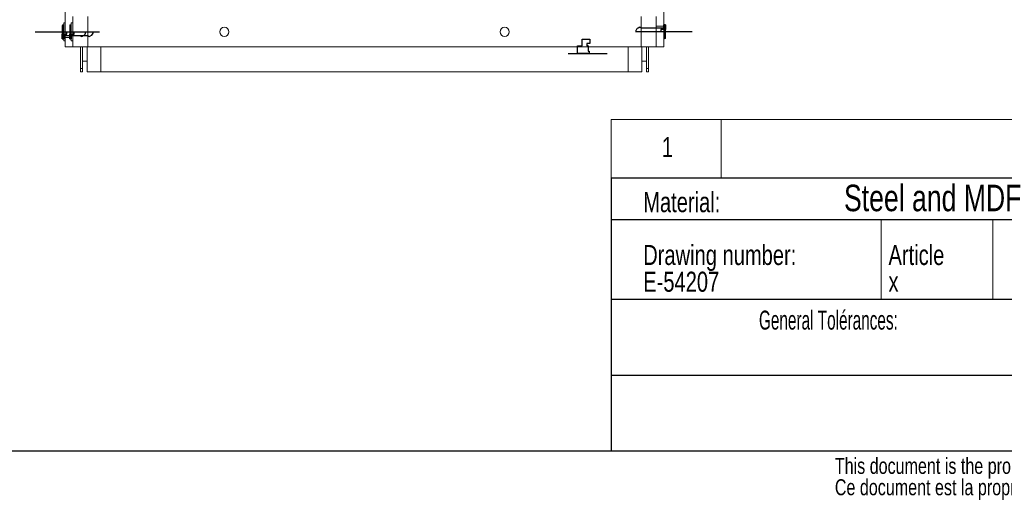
# Model space of a CAD drawing. Header units: millimetres. Extents: x 0 to 420, y 0 to 297.
# Tile 2 of 13: x 142 to 272, y 3 to 67. Entities that reach past the tile are written whole.
import ezdxf

# ---------------------------------------------------------------- set-up
doc = ezdxf.new("R2010")
doc.units = ezdxf.units.MM
doc.linetypes.add('CENTERX2', pattern=[20.32, 12.7, -2.54, 2.54, -2.54])
for name, color, linetype in [('0COTES', 5, 'Continuous'), ('0TEXTE', 7, 'Continuous'), ('0TRAIT-FIN', 7, 'Continuous')]:
    doc.layers.add(name, color=color, linetype=linetype)
doc.styles.add('SLDTEXTSTYLE0', font='TXT', dxfattribs={"width": 0.75})
doc.styles.add('SLDTEXTSTYLE1', font='TXT', dxfattribs={"width": 0.605})

# ---------------------------------------------------------------- blocks, each defined once
blk = doc.blocks.new('SW_NOTE_0')
at = {"layer": '0TEXTE', "color": 0, "attachment_point": 1, "style": 'SLDTEXTSTYLE0'}
for s, insert, char_height in [('Drawing number:', (0, 3.41), 2.6458), ('E-54207', (0, -0.12), 2.646)]:
    blk.add_mtext(s, dxfattribs=dict(at, insert=insert, char_height=char_height))
blk = doc.blocks.new('SW_NOTE_0_1')
at = {"layer": '0TEXTE', "color": 0, "attachment_point": 1, "style": 'SLDTEXTSTYLE0'}
for s, insert, char_height in [('Article', (0, 3.41), 2.646), ('x', (0, -0.12), 2.65)]:
    blk.add_mtext(s, dxfattribs=dict(at, insert=insert, char_height=char_height))
blk = doc.blocks.new('SW_NOTE_0_2')
at = {"layer": '0TRAIT-FIN', "color": 0, "char_height": 2.11667, "attachment_point": 1, "style": 'SLDTEXTSTYLE0'}
for s, insert in [('This document is the property of Eurocave company and cannot be comunicate without written agreement.', (0, 2.73)), ('Ce document est la propriété de la société Eurocave et ne peut être communiqué sans autorisation écrite.', (0, -0.09))]:
    blk.add_mtext(s, dxfattribs=dict(at, insert=insert))

msp = doc.modelspace()

# ---------------------------------------------------------------- linework, layer by layer
at = {"color": 7, "linetype": 'Continuous', "lineweight": 18}
for p, q in [((227.07, 156.34), (227.07, 66.03)), ((148.07, 155.93), (148.07, 64.53)), ((148.07, 66.48), (147.87, 66.48)), ((147.87, 64.08), (147.87, 66.48)), ((149.07, 66.48), (148.87, 66.48)), ((148.87, 64.08), (148.87, 66.48)), ((149.07, 67.28), (149.07, 63.28)), ((151.07, 67.28), (151.07, 63.28)), ((224.07, 63.28), (224.07, 67.28)), ((226.07, 63.28), (226.07, 67.28)), ((147.67, 65.28), (147.67, 66.11)), ((147.67, 64.45), (147.67, 65.28)), ((147.87, 66.21), (147.77, 66.21)), ((148.67, 65.28), (148.67, 66.11)), ((148.67, 64.45), (148.67, 65.28)), ((148.87, 66.21), (148.77, 66.21)), ((226.07, 66.03), (227.07, 66.03)), ((227.17, 66.21), (227.07, 66.21)), ((227.07, 66.03), (227.07, 63.28)), ((227.27, 66.11), (227.27, 65.35)), ((227.27, 65.35), (227.27, 64.45)), ((147.77, 64.35), (147.87, 64.35)), ((147.87, 64.08), (148.07, 64.08)), ((148.07, 64.53), (148.07, 63.28)), ((148.77, 64.35), (148.87, 64.35)), ((148.87, 64.08), (149.07, 64.08)), ((227.07, 64.35), (227.17, 64.35)), ((148.07, 63.28), (149.07, 63.28)), ((151.07, 63.28), (149.07, 63.28)), ((150.07, 63.28), (150.07, 60.42)), ((150.37, 63.28), (150.37, 60.42)), ((150.97, 63.28), (150.97, 60.02)), ((224.07, 63.28), (151.07, 63.28)), ((152.77, 63.28), (152.77, 60.02)), ((222.37, 63.28), (222.37, 60.02)), ((226.07, 63.28), (224.07, 63.28)), ((224.17, 63.28), (224.17, 60.02)), ((224.77, 63.28), (224.77, 60.42)), ((225.07, 63.28), (225.07, 60.42)), ((226.07, 63.28), (227.07, 63.28)), ((150.37, 61.42), (150.97, 61.42)), ((224.17, 61.42), (224.77, 61.42)), ((150.07, 60.42), (150.37, 60.42)), ((150.07, 60.42), (150.07, 60.02)), ((150.07, 60.02), (150.37, 60.02)), ((150.37, 60.42), (150.37, 60.02)), ((152.77, 60.02), (150.97, 60.02)), ((152.77, 60.02), (222.37, 60.02)), ((222.37, 60.02), (224.17, 60.02)), ((225.07, 60.42), (224.77, 60.42)), ((224.77, 60.42), (224.77, 60.02)), ((225.07, 60.02), (224.77, 60.02)), ((225.07, 60.42), (225.07, 60.02))]:
    msp.add_line(p, q, dxfattribs=at)
at = {"color": 7, "linetype": 'CENTERX2'}
for p, q in [((144.1, 65.28), (151.59, 65.28)), ((145.1, 65.28), (152.59, 65.28)), ((230.83, 65.28), (223.34, 65.28)), ((214.43, 62.42), (219.6, 62.42)), ((214.43, 62.42), (219.6, 62.42))]:
    msp.add_line(p, q, dxfattribs=at)
at = {"color": 8, "linetype": 'Continuous', "lineweight": 18}
for p, q in [((147.77, 66.21), (147.77, 65.28)), ((147.77, 65.28), (147.77, 64.35)), ((148.77, 66.21), (148.77, 65.28)), ((148.77, 65.28), (148.77, 64.35)), ((227.17, 65.35), (227.17, 66.21)), ((227.17, 64.35), (227.17, 65.35)), ((148.07, 64.53), (148.67, 64.53))]:
    msp.add_line(p, q, dxfattribs=at)
at = {"color": 7, "linetype": 'Continuous'}
for p, q in [((148.27, 65.28), (150.74, 65.28)), ((148.27, 64.96), (148.27, 65.28)), ((149.27, 65.28), (151.74, 65.28)), ((149.27, 64.96), (149.27, 65.28)), ((226.67, 65.28), (223.4, 65.28)), ((227.07, 65.76), (224.07, 65.76)), ((227.27, 65.6), (226.67, 65.6)), ((226.67, 65.6), (226.67, 65.28)), ((227.07, 65.76), (227.07, 66.21)), ((227.27, 66.21), (227.07, 66.21)), ((227.27, 66.21), (227.27, 65.6)), ((147.67, 64.35), (147.67, 64.96)), ((147.67, 64.96), (148.27, 64.96)), ((147.67, 64.35), (147.87, 64.35)), ((147.87, 64.8), (147.87, 64.35)), ((147.87, 64.8), (150.07, 64.8)), ((148.67, 64.35), (148.67, 64.96)), ((148.67, 64.96), (149.27, 64.96)), ((148.67, 64.35), (148.87, 64.35)), ((148.87, 64.8), (148.87, 64.35)), ((148.87, 64.8), (151.07, 64.8)), ((216.3, 63.42), (216.3, 64.32)), ((216.3, 64.32), (217.3, 64.32)), ((216.3, 63.42), (216.3, 64.32)), ((216.3, 64.32), (217.3, 64.32)), ((217.3, 63.72), (216.9, 63.72)), ((216.9, 63.72), (216.9, 63.42)), ((217.3, 63.72), (216.9, 63.72)), ((216.9, 63.72), (216.9, 63.42)), ((217.3, 64.32), (217.3, 63.72)), ((217.3, 64.32), (217.3, 63.72)), ((215.7, 62.42), (215.7, 63.42)), ((215.7, 63.42), (216.3, 63.42)), ((215.7, 62.42), (215.7, 63.42)), ((215.7, 63.42), (216.3, 63.42)), ((217.2, 62.42), (215.7, 62.42)), ((217.2, 62.42), (215.7, 62.42)), ((217.1, 63.42), (216.9, 63.42)), ((217.1, 63.42), (216.9, 63.42)), ((217.1, 63.42), (217.1, 62.72)), ((217.1, 63.42), (217.1, 62.72)), ((217.1, 62.72), (217.2, 62.72)), ((217.1, 62.72), (217.2, 62.72)), ((217.2, 62.72), (217.2, 62.42)), ((217.2, 62.72), (217.2, 62.42))]:
    msp.add_line(p, q, dxfattribs=at)
at = {"color": 7, "linetype": 'Continuous', "flags": 128}
for points in [[(223.71, 65.77), (223.63, 65.75), (223.56, 65.71), (223.5, 65.66), (223.45, 65.59), (223.41, 65.52), (223.39, 65.44), (223.38, 65.36), (223.4, 65.28)], [(224.07, 65.76), (224.04, 65.81), (224, 65.84), (223.95, 65.87), (223.89, 65.88), (223.83, 65.87), (223.78, 65.85), (223.74, 65.82), (223.71, 65.77)]]:
    msp.add_lwpolyline(points, dxfattribs=at)
at = {"color": 7, "linetype": 'Continuous', "lineweight": 18}
for centre in [(169.07, 65.28), (206.07, 65.28)]:
    msp.add_circle(centre, 0.6, dxfattribs=at)
for centre, start, end in [((147.77, 66.11), 90, 180), ((148.77, 66.11), 90, 180), ((227.17, 66.11), 0, 90), ((147.77, 64.45), 180, 270), ((148.77, 64.45), 180, 270), ((227.17, 64.45), 270, 0)]:
    msp.add_arc(centre, 0.1, start, end, dxfattribs=at)
at = {"color": 7, "linetype": 'Continuous'}
for centre, radius, start, end in [((150.35, 65.18), 0.4, 281.1498, 14.4775), ((151.35, 65.18), 0.4, 281.1498, 14.4775), ((150.25, 64.88), 0.2, 203.5782, 332.4676), ((151.25, 64.88), 0.2, 203.5782, 332.4676)]:
    msp.add_arc(centre, radius, start, end, dxfattribs=at)
at = {"layer": '0COTES', "color": 7, "linetype": 'Continuous', "lineweight": 18}
for p, q in [((220.13, 46), (220.13, 53.71)), ((220.13, 53.71), (410.13, 53.71)), ((234.63, 53.71), (234.63, 46))]:
    msp.add_line(p, q, dxfattribs=at)
at = {"layer": '0COTES', "color": 7, "lineweight": 18}
for p, q in [((255.75, 40.5), (255.75, 30)), ((270.5, 40.5), (270.5, 30))]:
    msp.add_line(p, q, dxfattribs=at)
at = {"layer": '0TEXTE'}
for p, q in [((220.13, 46), (220.13, 10)), ((220.13, 46), (220.13, 10)), ((220.13, 45.5), (220.13, 10)), ((10, 10), (410.08, 10))]:
    msp.add_line(p, q, dxfattribs=at)
at = {"layer": '0TRAIT-FIN', "lineweight": 18}
msp.add_line((220.13, 46), (220.13, 10), dxfattribs=at)
at = {"layer": '0TRAIT-FIN'}
for p, q in [((220.13, 46), (410.13, 46)), ((220.13, 40.5), (410.13, 40.5)), ((220.13, 30), (410.13, 30)), ((220.13, 20), (410.13, 20))]:
    msp.add_line(p, q, dxfattribs=at)

# ---------------------------------------------------------------- block references
at = {"layer": '0TEXTE', "color": 5}
for name, p in [('SW_NOTE_0', (224.35, 33.75)), ('SW_NOTE_0_1', (256.72, 33.75))]:
    msp.add_blockref(name, p, dxfattribs=at)
at = {"layer": '0TRAIT-FIN', "color": 1}
msp.add_blockref('SW_NOTE_0_2', (249.64, 6.34), dxfattribs=at)

# ---------------------------------------------------------------- texts
at = {"layer": '0COTES', "insert": (250.85, 45.11), "char_height": 3.5, "attachment_point": 1, "style": 'SLDTEXTSTYLE0'}
msp.add_mtext('Steel and MDF', dxfattribs=at)
at = {"layer": '0TEXTE', "color": 5}
for s, insert, char_height, attachment_point, style in [('1', (227.54, 51.4), 2.65, 2, 'SLDTEXTSTYLE0'), ('Material:', (224.35, 44.13), 2.646, 1, 'SLDTEXTSTYLE0'), ('General Tolérances:', (248.79, 28.49), 2.5, 2, 'SLDTEXTSTYLE1')]:
    msp.add_mtext(s, dxfattribs=dict(at, insert=insert, char_height=char_height, attachment_point=attachment_point, style=style))

doc.saveas('drawing.dxf')
